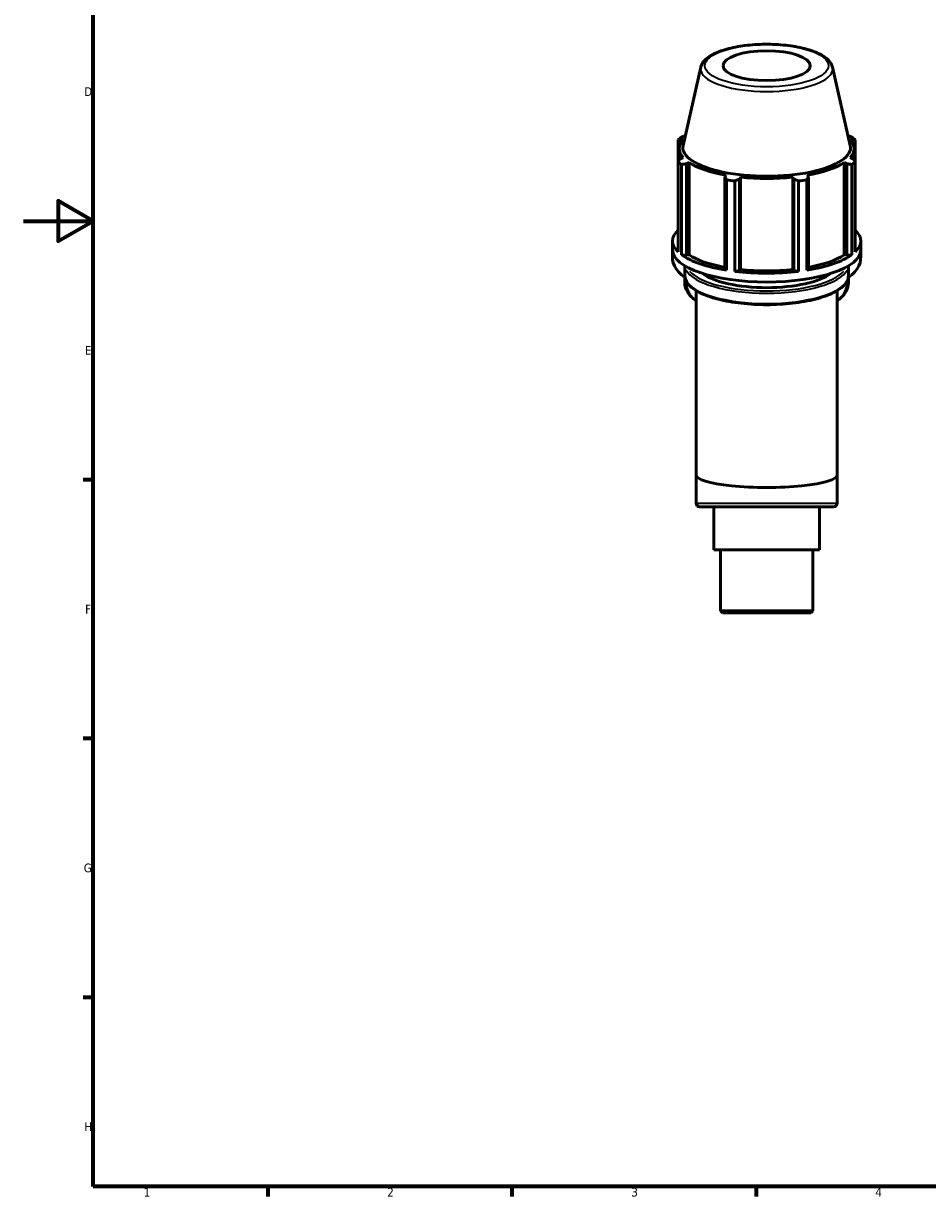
# Model space of a CAD drawing. Header units: millimetres. Extents: x 0 to 931, y 0 to 594.
# Tile 1 of 5: x 0 to 259, y 17 to 354. Entities that reach past the tile are written whole.
import ezdxf

# ---------------------------------------------------------------- set-up
doc = ezdxf.new("R2010")
doc.units = ezdxf.units.MM
for name, color, linetype, lineweight in [('Border (ISO)', 7, 'Continuous', 70), ('Visible (ISO)', 7, 'Continuous', 50), ('Visible Narrow (ISO)', 7, 'Continuous', 35)]:
    doc.layers.add(name, color=color, linetype=linetype, lineweight=lineweight)
doc.styles.add('Note Text (ISO)', font='tahoma.ttf')

# ---------------------------------------------------------------- blocks, each defined once
blk = doc.blocks.new('Borders Default Border')
at = {"layer": 'Border (ISO)'}
for p, q in [((20, 222.75), (17.1, 222.75)), ((20, 148.5), (17.1, 148.5)), ((20, 74.25), (17.1, 74.25)), ((70.08, 20), (70.08, 17.1)), ((140.17, 20), (140.17, 17.1)), ((210.25, 20), (210.25, 17.1))]:
    blk.add_line(p, q, dxfattribs=at)
at = {"layer": 'Border (ISO)', "flags": 128}
for points in [[(20, 20), (20, 574), (821, 574), (821, 20), (20, 20)], [(0, 297), (20, 297), (10, 302.77), (10, 291.23), (20, 297)]]:
    blk.add_lwpolyline(points, dxfattribs=at)
at = {"layer": 'Border (ISO)', "color": 232, "true_color": 0xca0064, "char_height": 2.5, "attachment_point": 7, "style": 'Note Text (ISO)'}
for s, insert in [('D', (17.43, 332.88)), ('E', (17.64, 258.63)), ('F', (17.7, 184.38)), ('G', (17.31, 110.08)), ('H', (17.44, 35.88)), ('1', (34.48, 17.1)), ('2', (104.37, 17.1)), ('3', (174.43, 17.05)), ('4', (244.42, 17.1))]:
    blk.add_mtext(s, dxfattribs=dict(at, insert=insert))

msp = doc.modelspace()

# ---------------------------------------------------------------- linework, layer by layer
at = {"layer": 'Visible (ISO)'}
for p, q in [((194.3443, 341.1461), (189.2561, 318.7192)), ((232.1516, 341.1461), (237.2397, 318.7192)), ((187.8429, 320.3129), (187.8429, 314.0591)), ((188.5276, 320.1816), (189.3001, 320.3456)), ((188.5276, 319.2702), (188.5276, 320.1816)), ((237.1958, 320.3456), (237.9683, 320.1816)), ((237.9683, 320.1816), (237.9683, 319.2702)), ((238.653, 314.0591), (238.653, 320.3129)), ((188.1379, 314.4015), (188.1379, 317.7631)), ((238.3579, 314.4015), (238.3579, 317.7631)), ((187.8429, 288.1274), (187.8429, 314.0591)), ((189.3001, 315.1806), (188.5276, 314.85)), ((188.8192, 313.253), (188.8192, 287.3212)), ((190.2566, 313.4223), (190.9751, 313.7975)), ((190.2566, 287.1608), (190.2566, 313.4223)), ((190.9751, 287.2887), (190.9751, 313.7975)), ((235.5208, 313.7975), (236.2392, 313.4223)), ((235.5208, 287.2887), (235.5208, 313.7975)), ((236.2392, 313.4223), (236.2392, 287.1608)), ((237.9683, 314.85), (237.1958, 315.1806)), ((237.6766, 287.3212), (237.6766, 313.253)), ((238.653, 314.0591), (238.653, 288.1274)), ((201.6534, 310.1453), (201.2794, 309.6523)), ((225.2164, 309.6523), (224.8424, 310.1453)), ((201.2794, 309.6523), (201.2794, 283.3908)), ((201.7485, 282.8991), (201.7485, 308.8309)), ((204.1056, 308.497), (204.1056, 282.5652)), ((205.4536, 309.0609), (205.6972, 309.5724)), ((205.4536, 282.7994), (205.4536, 309.0609)), ((205.6972, 283.0636), (205.6972, 309.5724)), ((220.7986, 309.5724), (221.0422, 309.0609)), ((220.7986, 283.0636), (220.7986, 309.5724)), ((221.0422, 309.0609), (221.0422, 282.7994)), ((222.3903, 282.5652), (222.3903, 308.497)), ((224.7474, 308.8309), (224.7474, 282.8991)), ((225.2164, 283.3908), (225.2164, 309.6523)), ((186.2479, 288.7171), (186.2479, 291.2543)), ((240.2479, 288.7171), (240.2479, 291.2543)), ((186.2479, 286.4219), (186.2479, 288.7171)), ((188.8192, 287.3212), (190.2566, 287.1608)), ((190.2566, 287.1608), (190.9751, 287.2887)), ((235.5208, 287.2887), (236.2392, 287.1608)), ((236.2392, 287.1608), (237.6766, 287.3212)), ((240.2479, 286.4219), (240.2479, 288.7171)), ((189.7579, 281.3562), (189.7579, 284.164)), ((201.2794, 283.3908), (201.7485, 282.8991)), ((204.1056, 282.5652), (205.4536, 282.7994)), ((205.4536, 282.7994), (205.6972, 283.0636)), ((220.7986, 283.0636), (221.0422, 282.7994)), ((221.0422, 282.7994), (222.3903, 282.5652)), ((224.7474, 282.8991), (225.2164, 283.3908)), ((236.7379, 281.3562), (236.7379, 284.164)), ((189.7579, 279.3225), (189.7579, 281.3562)), ((236.7379, 279.3225), (236.7379, 281.3562)), ((192.9979, 224.1132), (192.9979, 277.0454)), ((233.4979, 224.1132), (233.4979, 277.0454)), ((192.9979, 224.1132), (192.9979, 216.0807)), ((233.4979, 224.1132), (233.4979, 216.0807)), ((232.4179, 215.0007), (194.0779, 215.0007)), ((198.0444, 215.0007), (198.0444, 202.6257)), ((228.4515, 215.0007), (228.4515, 202.6257)), ((198.0444, 202.6257), (228.4515, 202.6257)), ((200.0274, 202.6257), (200.0274, 185.1545)), ((226.4684, 202.6257), (226.4684, 185.1545)), ((200.0274, 185.1545), (226.4684, 185.1545)), ((200.5562, 184.6257), (200.0274, 185.1545)), ((225.9396, 184.6257), (226.4684, 185.1545)), ((225.9396, 184.6257), (200.5562, 184.6257))]:
    msp.add_line(p, q, dxfattribs=at)
for centre, start, end in [((194.0779, 216.0807), 180, 270), ((232.4179, 216.0807), 270, 0)]:
    msp.add_arc(centre, 1.08, start, end, dxfattribs=at)
msp.add_ellipse((213.2479, 341.5748), major_axis=(-12.5, 0), ratio=0.34202014, dxfattribs=at)
for centre, major_axis, ratio, start_param, end_param in [((213.2479, 317.7631), (-25.11, 0), 0.34202014, 5.97775269, 6.58861793), ((213.2479, 317.186), (-27, 0), 0.34202014, 5.84322243, 5.93775002), ((213.2479, 317.7631), (25.11, 0), 0.34202014, 5.97775269, 6.58861793), ((213.2479, 317.186), (27, 0), 0.34202014, 0.34543529, 0.43996288), ((213.2479, 318.0825), (-24.0639, 0), 0.34202014, 6.20574366, 9.5022196), ((213.2479, 317.186), (-27, 0), 0.34202014, 0.34543529, 0.43996288), ((213.2479, 317.7631), (25.11, 0), 0.34202014, 3.6215582, 4.23242344), ((213.2479, 317.7631), (25.11, 0), 0.34202014, 5.19235452, 5.80321976), ((213.2479, 317.186), (27, 0), 0.34202014, 5.84322243, 5.93775002), ((213.2479, 317.186), (27, 0), 0.34202014, 4.2724261, 4.36695369), ((213.2479, 317.7631), (25.11, 0), 0.34202014, 4.40695636, 5.0178216), ((213.2479, 317.186), (27, 0), 0.34202014, 5.05782427, 5.15235186), ((213.2479, 291.2543), (-27, 0), 0.34202014, 5.93775002, 6.62862059), ((213.2479, 291.2543), (27, 0), 0.34202014, 5.93775002, 6.62862059), ((213.2479, 286.4219), (-27, 0), 0.42261826, 6.17178132, 6.79877931), ((213.2479, 288.7171), (-27, 0), 0.34202014, 0, 3.14159265), ((213.2479, 291.2543), (27, 0), 0.34202014, 3.58155553, 4.2724261), ((213.2479, 291.2543), (25.11, 0), 0.34202014, 3.6215582, 4.2155561), ((213.2479, 291.2543), (27, 0), 0.34202014, 5.15235186, 5.84322243), ((213.2479, 291.2543), (25.11, 0), 0.34202014, 5.20922186, 5.80321976), ((213.2479, 286.4219), (27, 0), 0.42261826, 5.7675913, 6.3945893), ((213.2479, 291.2543), (25.11, 0), 0.34202014, 4.40695636, 5.0178216), ((213.2479, 284.8017), (20.25, 0), 0.34202014, 3.55883558, 5.86594238), ((213.2479, 291.2543), (27, 0), 0.34202014, 4.36695369, 5.05782427), ((213.2479, 224.1132), (20.25, 0), 0.17632698, 3.14159265, 6.28318531)]:
    msp.add_ellipse(centre, major_axis=major_axis, ratio=ratio, start_param=start_param, end_param=end_param, dxfattribs=at)
for points, knots in [([(232.1516, 341.1461), (231.9892, 341.8616), (231.6046, 342.5047), (230.3608, 343.8589), (229.3632, 344.5152), (226.8339, 345.7091), (225.2601, 346.2269), (221.802, 347.0299), (219.9346, 347.322), (216.0635, 347.6793), (214.0634, 347.7476), (210.1074, 347.6606), (208.1523, 347.506), (204.4608, 346.9855), (202.7269, 346.6187), (199.6201, 345.6866), (198.2572, 345.1201), (196.0014, 343.7535), (195.1049, 342.9436), (194.4969, 341.6714), (194.4048, 341.4128), (194.3443, 341.1461)], [4.78983062, 4.78983062, 4.78983062, 4.78983062, 5.01675548, 5.01675548, 5.33942329, 5.33942329, 5.68671254, 5.68671254, 6.01961956, 6.01961956, 6.34737943, 6.34737943, 6.67421653, 6.67421653, 7.00328192, 7.00328192, 7.34001723, 7.34001723, 7.69194133, 7.69194133, 7.77653999, 7.77653999, 7.77653999, 7.77653999]), ([(189.7579, 281.3562), (189.7579, 280.4977), (190.112, 279.6559), (191.4803, 278.0047), (192.5921, 277.2013), (195.4822, 275.7497), (197.2782, 275.1081), (201.3358, 274.0663), (203.5893, 273.6637), (208.3362, 273.1265), (210.8271, 272.9906), (215.804, 272.9957), (218.2891, 273.1363), (223.0107, 273.6806), (225.2461, 274.0845), (229.2527, 275.1212), (231.0205, 275.7545), (233.9264, 277.2113), (235.0584, 278.0345), (236.4002, 279.6948), (236.7379, 280.5179), (236.7379, 281.3562)], [1.57079633, 1.57079633, 1.57079633, 1.57079633, 1.84696842, 1.84696842, 2.16861289, 2.16861289, 2.49764841, 2.49764841, 2.82203614, 2.82203614, 3.14458965, 3.14458965, 3.46668881, 3.46668881, 3.78925937, 3.78925937, 4.11368113, 4.11368113, 4.4427008, 4.4427008, 4.71238898, 4.71238898, 4.71238898, 4.71238898]), ([(192.9979, 274.0939), (191.9762, 274.8484), (191.1707, 275.6689), (190.0568, 277.4277), (189.7579, 278.3724), (189.7579, 279.3225)], [5.763345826, 5.763345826, 5.763345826, 5.763345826, 6.021671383, 6.021671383, 6.283185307, 6.283185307, 6.283185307, 6.283185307]), ([(236.7379, 279.3225), (236.7379, 278.2625), (236.3653, 277.211), (235.1334, 275.4775), (234.4, 274.76), (233.4979, 274.0939)], [3.141592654, 3.141592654, 3.141592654, 3.141592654, 3.433364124, 3.433364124, 3.661432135, 3.661432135, 3.661432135, 3.661432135])]:
    msp.add_open_spline(points, degree=3, knots=knots, dxfattribs=at)
for points, weights in [([(188.5276, 320.1816), (188.1922, 320.2491), (187.8429, 320.3129)], [1.00158484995, 1.00120084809, 1]), ([(188.8192, 321.1191), (189.3592, 321.3056), (189.8832, 321.4832)], [1, 1.00088400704, 1.00132534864]), ([(236.6126, 321.4832), (237.1366, 321.3056), (237.6766, 321.1191)], [1.00132534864, 1.00088400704, 1]), ([(238.653, 320.3129), (238.3036, 320.2491), (237.9683, 320.1816)], [1, 1.00120084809, 1.00158484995]), ([(187.8429, 314.0591), (188.1922, 314.4659), (188.5276, 314.85)], [1, 1.00120084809, 1.00158484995]), ([(190.2566, 313.4223), (189.5526, 313.3426), (188.8192, 313.253)], [1.00158484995, 1.00120084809, 1]), ([(237.6766, 313.253), (236.9433, 313.3426), (236.2392, 313.4223)], [1, 1.00120084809, 1.00158484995]), ([(237.9683, 314.85), (238.3036, 314.4659), (238.653, 314.0591)], [1.00158484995, 1.00120084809, 1]), ([(201.7485, 308.8309), (201.5091, 309.2532), (201.2794, 309.6523)], [1, 1.00120084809, 1.00158484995]), ([(205.4536, 309.0609), (204.7933, 308.7879), (204.1056, 308.497)], [1.00158484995, 1.00120084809, 1]), ([(222.3903, 308.497), (221.7025, 308.7879), (221.0422, 309.0609)], [1, 1.00120084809, 1.00158484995]), ([(225.2164, 309.6523), (224.9867, 309.2532), (224.7474, 308.8309)], [1.00158484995, 1.00120084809, 1])]:
    msp.add_rational_spline(points, weights, degree=2, dxfattribs=at)
at = {"layer": 'Visible Narrow (ISO)'}
msp.add_line((193.2472, 216.0807), (233.2486, 216.0807), dxfattribs=at)
msp.add_ellipse((213.2479, 341.5748), major_axis=(-17.7378, 0), ratio=0.34202014, dxfattribs=at)
for centre, major_axis, ratio, start_param, end_param in [((213.2479, 340.6444), (-18.9605, 0), 0.34202014, 0.08738215, 3.0542105), ((213.2479, 284.3319), (-23.49, 0), 0.34202014, 0.17624699, 2.96534566), ((213.2479, 279.3225), (-23.49, 0), 0.42261826, 6.1789465, 6.27769905), ((213.2479, 281.3562), (23.49, 0), 0.34202014, 3.29867229, 6.12610567), ((213.2479, 284.8017), (22.99, 0), 0.34202014, 3.41769289, 6.00708507), ((213.2479, 279.3225), (23.49, 0), 0.42261826, 0.00548625, 0.10423881), ((213.2479, 278.8693), (-22.99, 0), 0.42261826, 6.24573781, 6.74846568), ((213.2479, 278.8693), (22.99, 0), 0.42261826, 5.81790493, 6.3206328)]:
    msp.add_ellipse(centre, major_axis=major_axis, ratio=ratio, start_param=start_param, end_param=end_param, dxfattribs=at)

# ---------------------------------------------------------------- block references
msp.add_blockref('Borders Default Border', (0, 0))

doc.saveas('drawing.dxf')
